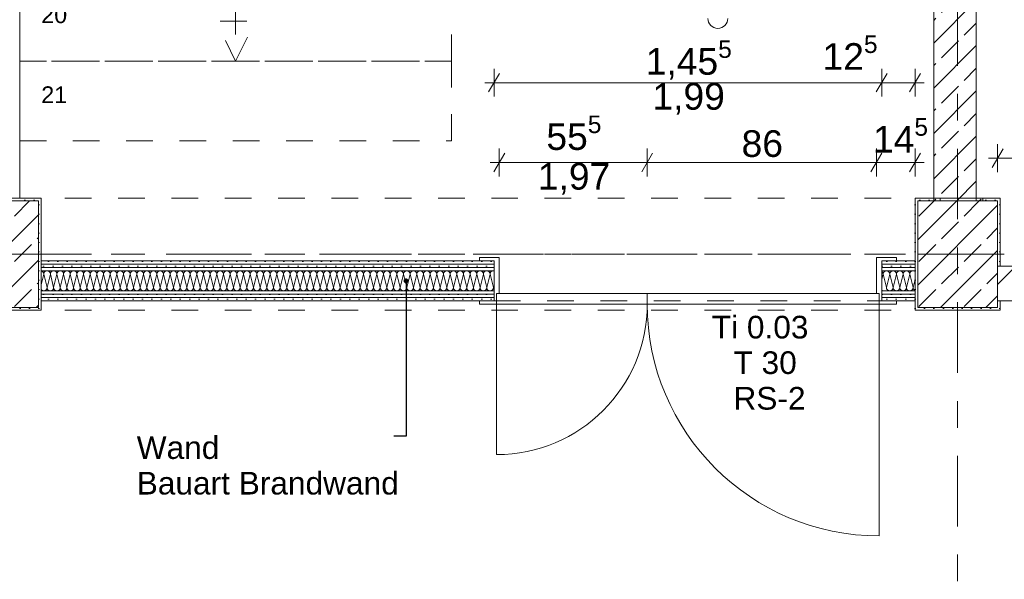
# Model space of a CAD drawing. Header units: metres. Extents: x -3.6 to 84.5, y -11 to 16.8.
# Tile 60 of 78: x 47.4 to 51.1, y 7.1 to 9.2. Entities that reach past the tile are written whole.
import ezdxf

# ---------------------------------------------------------------- set-up
doc = ezdxf.new("R2010")
doc.units = ezdxf.units.M
doc.header["$MEASUREMENT"] = 0
for name, pattern in [('Achse', [0.2, 0.1, -0.05, 0, -0.05]), ('Strichlinie doppelt', [0.546806, 0.264583, -0.105833, 0.070556, -0.105833]), ('Strichlinie eng', [0.115, 0.075, -0.04]), ('Untersicht', [0.1, 0.075, -0.025]), ('Wipeout_Contour', [1, 0, -1])]:
    doc.linetypes.add(name, pattern=pattern)
for name, color, linetype in [('152 - Bemaßung_ Beschriftung.Ausbau', 7, 'Continuous'), ('451 - Universal.Achsen Raster', 7, 'Continuous'), ('605 - Struktur.Wand Innen', 7, 'Continuous'), ('607 - Struktur.Stütze', 7, 'Continuous'), ('608 - Struktur.Träger', 7, 'Continuous'), ('610 - Struktur.Treppe_ Rampe', 7, 'Continuous'), ('650 - Abdeckung.Fußboden Aufbau', 7, 'Continuous')]:
    doc.layers.add(name, color=color, linetype=linetype)
doc.styles.add('ERSTELLTER_STIL_2', font='txt')
doc.dimstyles.new('ERSTELLTER_STIL__1', dxfattribs={"dimtxt": 0.1, "dimasz": 0.0532, "dimexe": 0.18, "dimexo": 0.0625, "dimgap": 0, "dimtad": 1, "dimtih": 1, "dimtoh": 1, "dimzin": 0, "dimdsep": 46, "dimtxsty": 'ERSTELLTER_STIL_2', "dimblk": 'ARROWHEAD_2', "dimblk1": 'ARROWHEAD_2', "dimblk2": 'ARROWHEAD_2', "dimcen": 0.09, "dimse1": 1, "dimse2": 1, "dimclrd": 7, "dimclre": 7, "dimclrt": 7, "dimazin": 0, "dimtfac": 1, "dimtdec": 4, "dimtmove": 0, "dimatfit": 3, "dimfxl": 1, "dimtolj": 1, "dimtzin": 0, "dimarcsym": 0})
doc.dimstyles.new('ERSTELLTER_STIL__2', dxfattribs={"dimtxt": 0.1, "dimasz": 0.0532, "dimexe": 0.18, "dimexo": 0.0625, "dimgap": 0, "dimtad": 1, "dimtih": 1, "dimtoh": 1, "dimzin": 0, "dimdsep": 46, "dimtxsty": 'ERSTELLTER_STIL_2', "dimblk": 'ARROWHEAD_2', "dimblk1": 'ARROWHEAD_2', "dimblk2": 'ARROWHEAD_2', "dimcen": 0.09, "dimse1": 1, "dimse2": 1, "dimclrd": 7, "dimclre": 7, "dimclrt": 7, "dimazin": 0, "dimtfac": 1, "dimtdec": 4, "dimtmove": 2, "dimatfit": 3, "dimfxl": 1, "dimtolj": 1, "dimtzin": 0, "dimarcsym": 0})
doc.dimstyles.new('ERSTELLTER_STIL__6', dxfattribs={"dimtxt": 0.18, "dimasz": 0.03648, "dimexe": 0.18, "dimexo": 0.0625, "dimgap": 0, "dimtad": 0, "dimtih": 1, "dimtoh": 1, "dimdec": 4, "dimzin": 0, "dimdsep": 46, "dimcen": 0.09, "dimadec": 0, "dimazin": 0, "dimtfac": 1, "dimtdec": 4, "dimtmove": 0, "dimatfit": 3, "dimldrblk": 'ARROWHEAD_11', "dimfxl": 1, "dimtolj": 1, "dimtzin": 0, "dimarcsym": 0})
pattern_1 = [(45, (0, 0), (-0.08485281, 0.08485281), []), (45, (-0.04243, 0.04243), (-0.08485281, 0.08485281), [0.09, -0.03])]
pattern_2 = [(45, (0, 0), (-0.01767767, 0.01767767), [0, -0.025])]

# ---------------------------------------------------------------- blocks, each defined once
blk = doc.blocks.new('*X1')
at = {"layer": '605 - Struktur.Wand Innen', "color": 7, "linetype": 'Continuous', "lineweight": 5}
for p, q in [((47.5, 8.2255), (47.49, 8.1855)), ((47.5, 8.2255), (47.5125, 8.1755)), ((47.525, 8.2255), (47.5125, 8.1755)), ((47.525, 8.2255), (47.5375, 8.1755)), ((47.55, 8.2255), (47.5375, 8.1755)), ((47.55, 8.2255), (47.5625, 8.1755)), ((47.575, 8.2255), (47.5625, 8.1755)), ((47.575, 8.2255), (47.5875, 8.1755)), ((47.6, 8.2255), (47.5875, 8.1755)), ((47.6, 8.2255), (47.6125, 8.1755)), ((47.625, 8.2255), (47.6125, 8.1755)), ((47.625, 8.2255), (47.6375, 8.1755)), ((47.65, 8.2255), (47.6375, 8.1755)), ((47.65, 8.2255), (47.6625, 8.1755)), ((47.675, 8.2255), (47.6625, 8.1755)), ((47.675, 8.2255), (47.6875, 8.1755)), ((47.7, 8.2255), (47.6875, 8.1755)), ((47.7, 8.2255), (47.7125, 8.1755)), ((47.725, 8.2255), (47.7125, 8.1755)), ((47.725, 8.2255), (47.7375, 8.1755)), ((47.75, 8.2255), (47.7375, 8.1755)), ((47.75, 8.2255), (47.7625, 8.1755)), ((47.775, 8.2255), (47.7625, 8.1755)), ((47.775, 8.2255), (47.7875, 8.1755)), ((47.8, 8.2255), (47.7875, 8.1755)), ((47.8, 8.2255), (47.8125, 8.1755)), ((47.825, 8.2255), (47.8125, 8.1755)), ((47.825, 8.2255), (47.8375, 8.1755)), ((47.85, 8.2255), (47.8375, 8.1755)), ((47.85, 8.2255), (47.8625, 8.1755)), ((47.875, 8.2255), (47.8625, 8.1755)), ((47.875, 8.2255), (47.8875, 8.1755)), ((47.9, 8.2255), (47.8875, 8.1755)), ((47.9, 8.2255), (47.9125, 8.1755)), ((47.925, 8.2255), (47.9125, 8.1755)), ((47.925, 8.2255), (47.9375, 8.1755)), ((47.95, 8.2255), (47.9375, 8.1755)), ((47.95, 8.2255), (47.9625, 8.1755)), ((47.975, 8.2255), (47.9625, 8.1755)), ((47.975, 8.2255), (47.9875, 8.1755)), ((48, 8.2255), (47.9875, 8.1755)), ((48, 8.2255), (48.0125, 8.1755)), ((48.025, 8.2255), (48.0125, 8.1755)), ((48.025, 8.2255), (48.0375, 8.1755)), ((48.05, 8.2255), (48.0375, 8.1755)), ((48.05, 8.2255), (48.0625, 8.1755)), ((48.075, 8.2255), (48.0625, 8.1755)), ((48.075, 8.2255), (48.0875, 8.1755)), ((48.1, 8.2255), (48.0875, 8.1755)), ((48.1, 8.2255), (48.1125, 8.1755)), ((48.125, 8.2255), (48.1125, 8.1755)), ((48.125, 8.2255), (48.1375, 8.1755)), ((48.15, 8.2255), (48.1375, 8.1755)), ((48.15, 8.2255), (48.1625, 8.1755)), ((48.175, 8.2255), (48.1625, 8.1755)), ((48.175, 8.2255), (48.1875, 8.1755)), ((48.2, 8.2255), (48.1875, 8.1755)), ((48.2, 8.2255), (48.2125, 8.1755)), ((48.225, 8.2255), (48.2125, 8.1755)), ((48.225, 8.2255), (48.2375, 8.1755)), ((48.25, 8.2255), (48.2375, 8.1755)), ((48.25, 8.2255), (48.2625, 8.1755)), ((48.275, 8.2255), (48.2625, 8.1755)), ((48.275, 8.2255), (48.2875, 8.1755)), ((48.3, 8.2255), (48.2875, 8.1755)), ((48.3, 8.2255), (48.3125, 8.1755)), ((48.325, 8.2255), (48.3125, 8.1755)), ((48.325, 8.2255), (48.3375, 8.1755)), ((48.35, 8.2255), (48.3375, 8.1755)), ((48.35, 8.2255), (48.3625, 8.1755)), ((48.375, 8.2255), (48.3625, 8.1755)), ((48.375, 8.2255), (48.3875, 8.1755)), ((48.4, 8.2255), (48.3875, 8.1755)), ((48.4, 8.2255), (48.4125, 8.1755)), ((48.425, 8.2255), (48.4125, 8.1755)), ((48.425, 8.2255), (48.4375, 8.1755)), ((48.45, 8.2255), (48.4375, 8.1755)), ((48.45, 8.2255), (48.4625, 8.1755)), ((48.475, 8.2255), (48.4625, 8.1755)), ((48.475, 8.2255), (48.4875, 8.1755)), ((48.5, 8.2255), (48.4875, 8.1755)), ((48.5, 8.2255), (48.5125, 8.1755)), ((48.525, 8.2255), (48.5125, 8.1755)), ((48.525, 8.2255), (48.5375, 8.1755)), ((48.55, 8.2255), (48.5375, 8.1755)), ((48.55, 8.2255), (48.5625, 8.1755)), ((48.575, 8.2255), (48.5625, 8.1755)), ((48.575, 8.2255), (48.5875, 8.1755)), ((48.6, 8.2255), (48.5875, 8.1755)), ((48.6, 8.2255), (48.6125, 8.1755)), ((48.625, 8.2255), (48.6125, 8.1755)), ((48.625, 8.2255), (48.6375, 8.1755)), ((48.65, 8.2255), (48.6375, 8.1755)), ((48.65, 8.2255), (48.6625, 8.1755)), ((48.675, 8.2255), (48.6625, 8.1755)), ((48.675, 8.2255), (48.6875, 8.1755)), ((48.7, 8.2255), (48.6875, 8.1755)), ((48.7, 8.2255), (48.7125, 8.1755)), ((48.725, 8.2255), (48.7125, 8.1755)), ((48.725, 8.2255), (48.7375, 8.1755)), ((48.75, 8.2255), (48.7375, 8.1755)), ((48.75, 8.2255), (48.7625, 8.1755)), ((48.775, 8.2255), (48.7625, 8.1755)), ((48.775, 8.2255), (48.7875, 8.1755)), ((48.8, 8.2255), (48.7875, 8.1755)), ((48.8, 8.2255), (48.8125, 8.1755)), ((48.825, 8.2255), (48.8125, 8.1755)), ((48.825, 8.2255), (48.8375, 8.1755)), ((48.85, 8.2255), (48.8375, 8.1755)), ((48.85, 8.2255), (48.8625, 8.1755)), ((48.875, 8.2255), (48.8625, 8.1755)), ((48.875, 8.2255), (48.8875, 8.1755)), ((48.9, 8.2255), (48.8875, 8.1755)), ((48.9, 8.2255), (48.9125, 8.1755)), ((48.925, 8.2255), (48.9125, 8.1755)), ((48.925, 8.2255), (48.9375, 8.1755)), ((48.95, 8.2255), (48.9375, 8.1755)), ((48.95, 8.2255), (48.9625, 8.1755)), ((48.975, 8.2255), (48.9625, 8.1755)), ((48.975, 8.2255), (48.9875, 8.1755)), ((49, 8.2255), (48.9875, 8.1755)), ((49, 8.2255), (49.0125, 8.1755)), ((49.025, 8.2255), (49.0125, 8.1755)), ((49.025, 8.2255), (49.0375, 8.1755)), ((49.05, 8.2255), (49.0375, 8.1755)), ((49.05, 8.2255), (49.0625, 8.1755)), ((49.075, 8.2255), (49.0625, 8.1755)), ((49.075, 8.2255), (49.0875, 8.1755)), ((49.1, 8.2255), (49.0875, 8.1755)), ((49.1, 8.2255), (49.1125, 8.1755)), ((49.125, 8.2255), (49.1125, 8.1755)), ((49.125, 8.2255), (49.1375, 8.1755)), ((49.15, 8.2255), (49.1375, 8.1755)), ((49.15, 8.2255), (49.1625, 8.1755)), ((49.175, 8.2255), (49.1625, 8.1755)), ((49.175, 8.2255), (49.1875, 8.1755)), ((49.19, 8.1855), (49.1875, 8.1755))]:
    blk.add_line(p, q, dxfattribs=at)
for centre, start, end in [((47.4875, 8.2255), 0, 78.5144), ((47.5125, 8.2255), 90, 180), ((47.5125, 8.2255), 0, 90), ((47.5375, 8.2255), 90, 180), ((47.5375, 8.2255), 0, 90), ((47.5625, 8.2255), 90, 180), ((47.5625, 8.2255), 0, 90), ((47.5875, 8.2255), 90, 180), ((47.5875, 8.2255), 0, 90), ((47.6125, 8.2255), 90, 180), ((47.6125, 8.2255), 0, 90), ((47.6375, 8.2255), 90, 180), ((47.6375, 8.2255), 0, 90), ((47.6625, 8.2255), 90, 180), ((47.6625, 8.2255), 0, 90), ((47.6875, 8.2255), 90, 180), ((47.6875, 8.2255), 0, 90), ((47.7125, 8.2255), 90, 180), ((47.7125, 8.2255), 0, 90), ((47.7375, 8.2255), 90, 180), ((47.7375, 8.2255), 0, 90), ((47.7625, 8.2255), 90, 180), ((47.7625, 8.2255), 0, 90), ((47.7875, 8.2255), 90, 180), ((47.7875, 8.2255), 0, 90), ((47.8125, 8.2255), 90, 180), ((47.8125, 8.2255), 0, 90), ((47.8375, 8.2255), 90, 180), ((47.8375, 8.2255), 0, 90), ((47.8625, 8.2255), 90, 180), ((47.8625, 8.2255), 0, 90), ((47.8875, 8.2255), 90, 180), ((47.8875, 8.2255), 0, 90), ((47.9125, 8.2255), 90, 180), ((47.9125, 8.2255), 0, 90), ((47.9375, 8.2255), 90, 180), ((47.9375, 8.2255), 0, 90), ((47.9625, 8.2255), 90, 180), ((47.9625, 8.2255), 0, 90), ((47.9875, 8.2255), 90, 180), ((47.9875, 8.2255), 0, 90), ((48.0125, 8.2255), 90, 180), ((48.0125, 8.2255), 0, 90), ((48.0375, 8.2255), 90, 180), ((48.0375, 8.2255), 0, 90), ((48.0625, 8.2255), 90, 180), ((48.0625, 8.2255), 0, 90), ((48.0875, 8.2255), 90, 180), ((48.0875, 8.2255), 0, 90), ((48.1125, 8.2255), 90, 180), ((48.1125, 8.2255), 0, 90), ((48.1375, 8.2255), 90, 180), ((48.1375, 8.2255), 0, 90), ((48.1625, 8.2255), 90, 180), ((48.1625, 8.2255), 0, 90), ((48.1875, 8.2255), 90, 180), ((48.1875, 8.2255), 0, 90), ((48.2125, 8.2255), 90, 180), ((48.2125, 8.2255), 0, 90), ((48.2375, 8.2255), 90, 180), ((48.2375, 8.2255), 0, 90), ((48.2625, 8.2255), 90, 180), ((48.2625, 8.2255), 0, 90), ((48.2875, 8.2255), 90, 180), ((48.2875, 8.2255), 0, 90), ((48.3125, 8.2255), 90, 180), ((48.3125, 8.2255), 0, 90), ((48.3375, 8.2255), 90, 180), ((48.3375, 8.2255), 0, 90), ((48.3625, 8.2255), 90, 180), ((48.3625, 8.2255), 0, 90), ((48.3875, 8.2255), 90, 180), ((48.3875, 8.2255), 0, 90), ((48.4125, 8.2255), 90, 180), ((48.4125, 8.2255), 0, 90), ((48.4375, 8.2255), 90, 180), ((48.4375, 8.2255), 0, 90), ((48.4625, 8.2255), 90, 180), ((48.4625, 8.2255), 0, 90), ((48.4875, 8.2255), 90, 180), ((48.4875, 8.2255), 0, 90), ((48.5125, 8.2255), 90, 180), ((48.5125, 8.2255), 0, 90), ((48.5375, 8.2255), 90, 180), ((48.5375, 8.2255), 0, 90), ((48.5625, 8.2255), 90, 180), ((48.5625, 8.2255), 0, 90), ((48.5875, 8.2255), 90, 180), ((48.5875, 8.2255), 0, 90), ((48.6125, 8.2255), 90, 180), ((48.6125, 8.2255), 0, 90), ((48.6375, 8.2255), 90, 180), ((48.6375, 8.2255), 0, 90), ((48.6625, 8.2255), 90, 180), ((48.6625, 8.2255), 0, 90), ((48.6875, 8.2255), 90, 180), ((48.6875, 8.2255), 0, 90), ((48.7125, 8.2255), 90, 180), ((48.7125, 8.2255), 0, 90), ((48.7375, 8.2255), 90, 180), ((48.7375, 8.2255), 0, 90), ((48.7625, 8.2255), 90, 180), ((48.7625, 8.2255), 0, 90), ((48.7875, 8.2255), 90, 180), ((48.7875, 8.2255), 0, 90), ((48.8125, 8.2255), 90, 180), ((48.8125, 8.2255), 0, 90), ((48.8375, 8.2255), 90, 180), ((48.8375, 8.2255), 0, 90), ((48.8625, 8.2255), 90, 180), ((48.8625, 8.2255), 0, 90), ((48.8875, 8.2255), 90, 180), ((48.8875, 8.2255), 0, 90), ((48.9125, 8.2255), 90, 180), ((48.9125, 8.2255), 0, 90), ((48.9375, 8.2255), 90, 180), ((48.9375, 8.2255), 0, 90), ((48.9625, 8.2255), 90, 180), ((48.9625, 8.2255), 0, 90), ((48.9875, 8.2255), 90, 180), ((48.9875, 8.2255), 0, 90), ((49.0125, 8.2255), 90, 180), ((49.0125, 8.2255), 0, 90), ((49.0375, 8.2255), 90, 180), ((49.0375, 8.2255), 0, 90), ((49.0625, 8.2255), 90, 180), ((49.0625, 8.2255), 0, 90), ((49.0875, 8.2255), 90, 180), ((49.0875, 8.2255), 0, 90), ((49.1125, 8.2255), 90, 180), ((49.1125, 8.2255), 0, 90), ((49.1375, 8.2255), 90, 180), ((49.1375, 8.2255), 0, 90), ((49.1625, 8.2255), 90, 180), ((49.1625, 8.2255), 0, 90), ((49.1875, 8.2255), 90, 180), ((49.1875, 8.2255), 78.5143, 90), ((47.5, 8.1755), 216.7859, 270), ((47.5, 8.1755), 270, 0), ((47.525, 8.1755), 180, 270), ((47.525, 8.1755), 270, 0), ((47.55, 8.1755), 180, 270), ((47.55, 8.1755), 270, 0), ((47.575, 8.1755), 180, 270), ((47.575, 8.1755), 270, 0), ((47.6, 8.1755), 180, 270), ((47.6, 8.1755), 270, 0), ((47.625, 8.1755), 180, 270), ((47.625, 8.1755), 270, 0), ((47.65, 8.1755), 180, 270), ((47.65, 8.1755), 270, 0), ((47.675, 8.1755), 180, 270), ((47.675, 8.1755), 270, 0), ((47.7, 8.1755), 180, 270), ((47.7, 8.1755), 270, 0), ((47.725, 8.1755), 180, 270), ((47.725, 8.1755), 270, 0), ((47.75, 8.1755), 180, 270), ((47.75, 8.1755), 270, 0), ((47.775, 8.1755), 180, 270), ((47.775, 8.1755), 270, 0), ((47.8, 8.1755), 180, 270), ((47.8, 8.1755), 270, 0), ((47.825, 8.1755), 180, 270), ((47.825, 8.1755), 270, 0), ((47.85, 8.1755), 180, 270), ((47.85, 8.1755), 270, 0), ((47.875, 8.1755), 180, 270), ((47.875, 8.1755), 270, 0), ((47.9, 8.1755), 180, 270), ((47.9, 8.1755), 270, 0), ((47.925, 8.1755), 180, 270), ((47.925, 8.1755), 270, 0), ((47.95, 8.1755), 180, 270), ((47.95, 8.1755), 270, 0), ((47.975, 8.1755), 180, 270), ((47.975, 8.1755), 270, 0), ((48, 8.1755), 180, 270), ((48, 8.1755), 270, 0), ((48.025, 8.1755), 180, 270), ((48.025, 8.1755), 270, 0), ((48.05, 8.1755), 180, 270), ((48.05, 8.1755), 270, 0), ((48.075, 8.1755), 180, 270), ((48.075, 8.1755), 270, 0), ((48.1, 8.1755), 180, 270), ((48.1, 8.1755), 270, 0), ((48.125, 8.1755), 180, 270), ((48.125, 8.1755), 270, 0), ((48.15, 8.1755), 180, 270), ((48.15, 8.1755), 270, 0), ((48.175, 8.1755), 180, 270), ((48.175, 8.1755), 270, 0), ((48.2, 8.1755), 180, 270), ((48.2, 8.1755), 270, 0), ((48.225, 8.1755), 180, 270), ((48.225, 8.1755), 270, 0), ((48.25, 8.1755), 180, 270), ((48.25, 8.1755), 270, 0), ((48.275, 8.1755), 180, 270), ((48.275, 8.1755), 270, 0), ((48.3, 8.1755), 180, 270), ((48.3, 8.1755), 270, 0), ((48.325, 8.1755), 180, 270), ((48.325, 8.1755), 270, 0), ((48.35, 8.1755), 180, 270), ((48.35, 8.1755), 270, 0), ((48.375, 8.1755), 180, 270), ((48.375, 8.1755), 270, 0), ((48.4, 8.1755), 180, 270), ((48.4, 8.1755), 270, 0), ((48.425, 8.1755), 180, 270), ((48.425, 8.1755), 270, 0), ((48.45, 8.1755), 180, 270), ((48.45, 8.1755), 270, 0), ((48.475, 8.1755), 180, 270), ((48.475, 8.1755), 270, 0), ((48.5, 8.1755), 180, 270), ((48.5, 8.1755), 270, 0), ((48.525, 8.1755), 180, 270), ((48.525, 8.1755), 270, 0), ((48.55, 8.1755), 180, 270), ((48.55, 8.1755), 270, 0), ((48.575, 8.1755), 180, 270), ((48.575, 8.1755), 270, 0), ((48.6, 8.1755), 180, 270), ((48.6, 8.1755), 270, 0), ((48.625, 8.1755), 180, 270), ((48.625, 8.1755), 270, 0), ((48.65, 8.1755), 180, 270), ((48.65, 8.1755), 270, 0), ((48.675, 8.1755), 180, 270), ((48.675, 8.1755), 270, 0), ((48.7, 8.1755), 180, 270), ((48.7, 8.1755), 270, 0), ((48.725, 8.1755), 180, 270), ((48.725, 8.1755), 270, 0), ((48.75, 8.1755), 180, 270), ((48.75, 8.1755), 270, 0), ((48.775, 8.1755), 180, 270), ((48.775, 8.1755), 270, 0), ((48.8, 8.1755), 180, 270), ((48.8, 8.1755), 270, 0), ((48.825, 8.1755), 180, 270), ((48.825, 8.1755), 270, 0), ((48.85, 8.1755), 180, 270), ((48.85, 8.1755), 270, 0), ((48.875, 8.1755), 180, 270), ((48.875, 8.1755), 270, 0), ((48.9, 8.1755), 180, 270), ((48.9, 8.1755), 270, 0), ((48.925, 8.1755), 180, 270), ((48.925, 8.1755), 270, 0), ((48.95, 8.1755), 180, 270), ((48.95, 8.1755), 270, 0), ((48.975, 8.1755), 180, 270), ((48.975, 8.1755), 270, 0), ((49, 8.1755), 180, 270), ((49, 8.1755), 270, 0), ((49.025, 8.1755), 180, 270), ((49.025, 8.1755), 270, 0), ((49.05, 8.1755), 180, 270), ((49.05, 8.1755), 270, 0), ((49.075, 8.1755), 180, 270), ((49.075, 8.1755), 270, 0), ((49.1, 8.1755), 180, 270), ((49.1, 8.1755), 270, 0), ((49.125, 8.1755), 180, 270), ((49.125, 8.1755), 270, 0), ((49.15, 8.1755), 180, 270), ((49.15, 8.1755), 270, 0), ((49.175, 8.1755), 180, 270), ((49.175, 8.1755), 270, 0), ((49.2, 8.1755), 180, 216.7861)]:
    blk.add_arc(centre, 0.0125, start, end, dxfattribs=at)
blk = doc.blocks.new('*X2')
at = {"layer": '605 - Struktur.Wand Innen', "color": 7, "linetype": 'Continuous', "lineweight": 5}
for p, q in [((50.65, 8.2255), (50.645, 8.2055)), ((50.65, 8.2255), (50.6625, 8.1755)), ((50.675, 8.2255), (50.6625, 8.1755)), ((50.675, 8.2255), (50.6875, 8.1755)), ((50.7, 8.2255), (50.6875, 8.1755)), ((50.7, 8.2255), (50.7125, 8.1755)), ((50.725, 8.2255), (50.7125, 8.1755)), ((50.725, 8.2255), (50.7375, 8.1755)), ((50.75, 8.2255), (50.7375, 8.1755)), ((50.75, 8.2255), (50.7625, 8.1755)), ((50.77, 8.2055), (50.7625, 8.1755))]:
    blk.add_line(p, q, dxfattribs=at)
for centre, start, end in [((50.6375, 8.2255), 0, 53.193), ((50.6625, 8.2255), 90, 180), ((50.6625, 8.2255), 0, 90), ((50.6875, 8.2255), 90, 180), ((50.6875, 8.2255), 0, 90), ((50.7125, 8.2255), 90, 180), ((50.7125, 8.2255), 0, 90), ((50.7375, 8.2255), 90, 180), ((50.7375, 8.2255), 0, 90), ((50.7625, 8.2255), 90, 180), ((50.7625, 8.2255), 53.1933, 90), ((50.675, 8.1755), 180, 270), ((50.675, 8.1755), 270, 0), ((50.7, 8.1755), 180, 270), ((50.7, 8.1755), 270, 0), ((50.725, 8.1755), 180, 270), ((50.725, 8.1755), 270, 0), ((50.75, 8.1755), 180, 270), ((50.75, 8.1755), 270, 0), ((50.775, 8.1755), 180, 246.3666), ((50.65, 8.1755), 246.3669, 270)]:
    blk.add_arc(centre, 0.0125, start, end, dxfattribs=at)
blk = doc.blocks.new('*D10')
at = {"layer": '152 - Bemaßung_ Beschriftung.Ausbau', "color": 7, "linetype": 'Continuous', "lineweight": 5}
for p, q in [((49.19, 8.8912), (49.19, 8.9962)), ((50.645, 8.8912), (50.645, 8.9962)), ((49.1558, 8.9437), (49.19, 8.9437)), ((49.2102, 8.9787), (49.1698, 8.9087)), ((49.19, 8.9437), (50.645, 8.9437)), ((50.6652, 8.9787), (50.6248, 8.9087))]:
    blk.add_line(p, q, dxfattribs=at)
at = {"layer": '152 - Bemaßung_ Beschriftung.Ausbau', "color": 7, "lineweight": 5, "char_height": 0.1, "attachment_point": 7, "style": 'ERSTELLTER_STIL_2'}
for s, insert in [('\\A1;{\\pql;\\fArial|b0|i0|c0|p38;1,45\\fArial|b0|i0|c0|p38;\\A1{\\H.66x;\\S5^  ;}}', (49.7594, 8.9443)), ('\\A1;{\\pql;\\fArial|b0|i0|c0|p38;12\\fArial|b0|i0|c0|p38;\\A1{\\H.66x;\\S5^  ;}}', (50.4229, 8.9627)), ('\\A1;{\\pql;\\fArial|b0|i0|c0|p38;1,99}', (49.7845, 8.8237))]:
    blk.add_mtext(s, dxfattribs=dict(at, insert=insert))
blk = doc.blocks.new('ARROWHEAD_2')
at = {"color": 0, "linetype": 'Continuous', "lineweight": 0}
for p, q in [((0, 0), (-1, 0)), ((-0.378, -0.655), (0.378, 0.655))]:
    blk.add_line(p, q, dxfattribs=at)
blk = doc.blocks.new('*D11')
at = {"layer": '152 - Bemaßung_ Beschriftung.Ausbau', "color": 7, "linetype": 'Continuous', "lineweight": 5}
for p, q in [((50.645, 8.8912), (50.645, 8.9962)), ((50.77, 8.8912), (50.77, 8.9962)), ((50.6652, 8.9787), (50.6248, 8.9087)), ((50.645, 8.9437), (50.77, 8.9437)), ((50.7498, 8.9087), (50.7902, 8.9787)), ((50.77, 8.9437), (50.8042, 8.9437))]:
    blk.add_line(p, q, dxfattribs=at)
blk = doc.blocks.new('*D12')
at = {"layer": '152 - Bemaßung_ Beschriftung.Ausbau', "color": 7, "linetype": 'Continuous', "lineweight": 5}
for p, q in [((49.21, 8.5912), (49.21, 8.6962)), ((49.765, 8.5912), (49.765, 8.6962)), ((49.2302, 8.6787), (49.1898, 8.6087)), ((49.7852, 8.6787), (49.7448, 8.6087)), ((49.1758, 8.6437), (49.21, 8.6437)), ((49.21, 8.6437), (49.765, 8.6437))]:
    blk.add_line(p, q, dxfattribs=at)
at = {"layer": '152 - Bemaßung_ Beschriftung.Ausbau', "color": 7, "lineweight": 5, "char_height": 0.1, "attachment_point": 7, "style": 'ERSTELLTER_STIL_2'}
for s, insert in [('\\A1;{\\pql;\\fArial|b0|i0|c0|p38;55\\fArial|b0|i0|c0|p38;\\A1{\\H.66x;\\S5^  ;}}', (49.3866, 8.6621)), ('\\A1;{\\pql;\\fArial|b0|i0|c0|p38;1,97}', (49.3545, 8.5237))]:
    blk.add_mtext(s, dxfattribs=dict(at, insert=insert))
blk = doc.blocks.new('*D13')
at = {"layer": '152 - Bemaßung_ Beschriftung.Ausbau', "color": 7, "linetype": 'Continuous', "lineweight": 5}
for p, q in [((49.765, 8.5912), (49.765, 8.6962)), ((50.625, 8.5912), (50.625, 8.6962)), ((49.7852, 8.6787), (49.7448, 8.6087)), ((50.6452, 8.6787), (50.6048, 8.6087)), ((49.765, 8.6437), (50.625, 8.6437))]:
    blk.add_line(p, q, dxfattribs=at)
at = {"layer": '152 - Bemaßung_ Beschriftung.Ausbau', "color": 7, "lineweight": 5, "char_height": 0.1, "attachment_point": 7, "style": 'ERSTELLTER_STIL_2'}
for s, insert in [('\\A1;{\\pql;\\fArial|b0|i0|c0|p38;14\\fArial|b0|i0|c0|p38;\\A1{\\H.66x;\\S5^  ;}}', (50.6122, 8.6522)), ('\\A1;{\\pql;\\fArial|b0|i0|c0|p38;86}', (50.1191, 8.6637))]:
    blk.add_mtext(s, dxfattribs=dict(at, insert=insert))
blk = doc.blocks.new('*D14')
at = {"layer": '152 - Bemaßung_ Beschriftung.Ausbau', "color": 7, "linetype": 'Continuous', "lineweight": 5}
for p, q in [((50.625, 8.5912), (50.625, 8.6962)), ((50.77, 8.5912), (50.77, 8.6962)), ((50.6452, 8.6787), (50.6048, 8.6087)), ((50.7498, 8.6087), (50.7902, 8.6787)), ((50.625, 8.6437), (50.77, 8.6437)), ((50.77, 8.6437), (50.8042, 8.6437))]:
    blk.add_line(p, q, dxfattribs=at)
blk = doc.blocks.new('ARROWHEAD_11')
at = {"color": 0, "linetype": 'Continuous', "lineweight": 0}
blk.add_line((0, 0), (-1, 0), dxfattribs=at)
at = {"color": 0, "linetype": 'Continuous', "lineweight": 0, "const_width": 0.25, "flags": 128}
blk.add_lwpolyline([(-0.125, 0, 1), (0.125, 0, 1)], format="xyb", close=True, dxfattribs=at)
blk = doc.blocks.new('*D207')
at = {"layer": '152 - Bemaßung_ Beschriftung.Ausbau', "color": 7, "linetype": 'Continuous', "lineweight": 5}
for p, q in [((51.1002, 8.695), (51.0598, 8.625)), ((51.08, 8.6075), (51.08, 8.7125)), ((52.2802, 8.695), (52.2398, 8.625)), ((52.26, 8.6075), (52.26, 8.7125)), ((51.0458, 8.66), (51.08, 8.66)), ((51.08, 8.66), (52.26, 8.66))]:
    blk.add_line(p, q, dxfattribs=at)
at = {"layer": '152 - Bemaßung_ Beschriftung.Ausbau', "color": 7, "lineweight": 5, "insert": (51.537, 8.68), "char_height": 0.1, "attachment_point": 7, "style": 'ERSTELLTER_STIL_2'}
blk.add_mtext('\\A1;{\\pql;\\fArial|b0|i0|c0|p38;1,18}', dxfattribs=at)

msp = doc.modelspace()

# ---------------------------------------------------------------- hatches: boundary and pattern name
at = {"layer": '605 - Struktur.Wand Innen', "linetype": 'Continuous', "lineweight": 0, "true_color": 0x000000}
h = msp.add_hatch(dxfattribs=at)
h.set_pattern_fill('Beton__Stahlbeton_0001', color=18, style=0, pattern_type=2)
h.set_pattern_definition(pattern_1)
h.paths.add_polyline_path([(50.84, 13), (50.84, 8.5), (51, 8.5), (51, 13)])
h = msp.add_hatch(dxfattribs=at)
h.set_pattern_fill('Beton__Stahlbeton_0001', color=18, style=0, pattern_type=2)
h.set_pattern_definition(pattern_1)
h.paths.add_polyline_path([(51.025, 8.5), (51.025, 8.51), (50.865, 8.51), (50.865, 8.5)])
h = msp.add_hatch(dxfattribs=at)
h.set_pattern_fill('Gips_0001', color=18, style=0, pattern_type=2)
h.set_pattern_definition(pattern_2)
h.paths.add_polyline_path([(47.49, 8.2755), (47.49, 8.263), (49.19, 8.263), (49.19, 8.2755)])
h = msp.add_hatch(dxfattribs=at)
h.set_pattern_fill('Gips_0001', color=18, style=0, pattern_type=2)
h.set_pattern_definition(pattern_2)
h.paths.add_polyline_path([(47.49, 8.2505), (49.19, 8.2505), (49.19, 8.263), (47.49, 8.263)])
h = msp.add_hatch(dxfattribs=at)
h.set_pattern_fill('Gips_0001', color=18, style=0, pattern_type=2)
h.set_pattern_definition(pattern_2)
h.paths.add_polyline_path([(47.49, 8.238), (49.19, 8.238), (49.19, 8.2505), (47.49, 8.2505)])
h = msp.add_hatch(dxfattribs=at)
h.set_pattern_fill('Gips_0001', color=18, style=0, pattern_type=2)
h.set_pattern_definition(pattern_2)
h.paths.add_polyline_path([(50.645, 8.2755), (50.645, 8.263), (50.77, 8.263), (50.77, 8.2755)])
h = msp.add_hatch(dxfattribs=at)
h.set_pattern_fill('Gips_0001', color=18, style=0, pattern_type=2)
h.set_pattern_definition(pattern_2)
h.paths.add_polyline_path([(50.645, 8.2505), (50.77, 8.2505), (50.77, 8.263), (50.645, 8.263)])
h = msp.add_hatch(dxfattribs=at)
h.set_pattern_fill('Gips_0001', color=18, style=0, pattern_type=2)
h.set_pattern_definition(pattern_2)
h.paths.add_polyline_path([(50.645, 8.238), (50.77, 8.238), (50.77, 8.2505), (50.645, 8.2505)])
h = msp.add_hatch(dxfattribs=at)
h.set_pattern_fill('Gips_0001', color=18, style=0, pattern_type=2)
h.set_pattern_definition(pattern_2)
h.paths.add_polyline_path([(47.49, 8.1505), (49.19, 8.1505), (49.19, 8.163), (47.49, 8.163)])
h = msp.add_hatch(dxfattribs=at)
h.set_pattern_fill('Gips_0001', color=18, style=0, pattern_type=2)
h.set_pattern_definition(pattern_2)
h.paths.add_polyline_path([(47.49, 8.138), (49.19, 8.138), (49.19, 8.1505), (47.49, 8.1505)])
h = msp.add_hatch(dxfattribs=at)
h.set_pattern_fill('Gips_0001', color=18, style=0, pattern_type=2)
h.set_pattern_definition(pattern_2)
h.paths.add_polyline_path([(49.19, 8.138), (47.49, 8.138), (47.49, 8.1255), (49.19, 8.1255)])
h = msp.add_hatch(dxfattribs=at)
h.set_pattern_fill('Gips_0001', color=18, style=0, pattern_type=2)
h.set_pattern_definition(pattern_2)
h.paths.add_polyline_path([(50.645, 8.1505), (50.77, 8.1505), (50.77, 8.163), (50.645, 8.163)])
h = msp.add_hatch(dxfattribs=at)
h.set_pattern_fill('Gips_0001', color=18, style=0, pattern_type=2)
h.set_pattern_definition(pattern_2)
h.paths.add_polyline_path([(50.645, 8.138), (50.77, 8.138), (50.77, 8.1505), (50.645, 8.1505)])
h = msp.add_hatch(dxfattribs=at)
h.set_pattern_fill('Gips_0001', color=18, style=0, pattern_type=2)
h.set_pattern_definition(pattern_2)
h.paths.add_polyline_path([(50.77, 8.138), (50.645, 8.138), (50.645, 8.1255), (50.77, 8.1255)])
at = {"layer": '607 - Struktur.Stütze', "linetype": 'Continuous', "lineweight": 0, "true_color": 0x000000}
h = msp.add_hatch(dxfattribs=at)
h.set_pattern_fill('Gips_0001', color=18, style=0, pattern_type=2)
h.set_pattern_definition(pattern_2)
h.paths.add_polyline_path([(47.17, 8.09), (47.49, 8.09), (47.49, 8.51), (47.41, 8.51), (47.41, 8.5), (47.48, 8.5), (47.48, 8.1), (47.18, 8.1), (47.18, 8.1255), (47.17, 8.1255)])
h = msp.add_hatch(dxfattribs=at)
h.set_pattern_fill('Beton__Stahlbeton_0001', color=18, style=0, pattern_type=2)
h.set_pattern_definition(pattern_1)
h.paths.add_polyline_path([(47.18, 8.1), (47.48, 8.1), (47.48, 8.5), (47.18, 8.5)])

# ---------------------------------------------------------------- linework, layer by layer
at = {"layer": '451 - Universal.Achsen Raster', "color": 160, "linetype": 'Strichlinie doppelt', "lineweight": 9, "true_color": 0x3232ff}
for p, q in [((50.93, -10.585), (50.93, 16.355)), ((64.935, 8.3), (-3.175, 8.3))]:
    msp.add_line(p, q, dxfattribs=at)
at = {"layer": '605 - Struktur.Wand Innen', "color": 7, "linetype": 'Continuous', "lineweight": 13}
for p, q in [((49.135, 8.2755), (49.135, 8.288)), ((49.135, 8.288), (49.21, 8.288)), ((49.21, 8.288), (49.21, 8.153)), ((50.625, 8.288), (50.625, 8.153)), ((50.7, 8.288), (50.625, 8.288)), ((50.7, 8.2755), (50.7, 8.288)), ((49.19, 8.2755), (49.135, 8.2755)), ((49.19, 8.1255), (49.19, 8.2755)), ((50.645, 8.1255), (50.645, 8.2755)), ((50.645, 8.2755), (50.7, 8.2755)), ((49.21, 8.153), (49.2, 8.153)), ((49.2, 8.153), (49.2, 8.113)), ((49.2, 8.113), (49.2, 8.153)), ((49.2, 8.153), (49.765, 8.153)), ((49.765, 8.153), (49.765, 8.113)), ((49.765, 8.113), (49.765, 8.153)), ((49.765, 8.153), (50.635, 8.153)), ((50.625, 8.153), (50.635, 8.153)), ((50.635, 8.153), (50.635, 8.113)), ((50.635, 8.153), (50.635, 8.113)), ((49.135, 8.113), (49.135, 8.1255)), ((49.135, 8.1255), (49.19, 8.1255)), ((49.2, 8.113), (49.135, 8.113)), ((49.2, 8.113), (49.2, 7.548)), ((49.765, 8.113), (49.2, 8.113)), ((50.635, 8.113), (49.765, 8.113)), ((50.635, 8.113), (50.635, 7.243)), ((50.635, 8.113), (50.7, 8.113)), ((50.7, 8.1255), (50.645, 8.1255)), ((50.7, 8.113), (50.7, 8.1255))]:
    msp.add_line(p, q, dxfattribs=at)
at = {"layer": '605 - Struktur.Wand Innen', "color": 7, "linetype": 'Continuous', "lineweight": 5}
for p, q in [((49.19, 8.263), (47.49, 8.263)), ((49.19, 8.2505), (47.49, 8.2505)), ((49.19, 8.263), (49.19, 8.2755)), ((49.19, 8.263), (49.19, 8.2755)), ((49.19, 8.263), (49.19, 8.2755)), ((49.19, 8.2505), (49.19, 8.263)), ((49.19, 8.2505), (49.19, 8.263)), ((49.19, 8.2505), (49.19, 8.263)), ((49.19, 8.238), (49.19, 8.2505)), ((49.19, 8.238), (49.19, 8.2505)), ((49.19, 8.238), (49.19, 8.2505)), ((50.645, 8.263), (50.645, 8.2755)), ((50.645, 8.263), (50.645, 8.2755)), ((50.645, 8.263), (50.645, 8.2755)), ((50.77, 8.263), (50.645, 8.263)), ((50.645, 8.2505), (50.645, 8.263)), ((50.645, 8.2505), (50.645, 8.263)), ((50.645, 8.2505), (50.645, 8.263)), ((50.77, 8.2505), (50.645, 8.2505)), ((50.645, 8.238), (50.645, 8.2505)), ((50.645, 8.238), (50.645, 8.2505)), ((50.645, 8.238), (50.645, 8.2505)), ((49.19, 8.238), (47.49, 8.238)), ((49.19, 8.163), (49.19, 8.238)), ((49.19, 8.163), (49.19, 8.238)), ((49.19, 8.163), (49.19, 8.238)), ((50.77, 8.238), (50.645, 8.238)), ((50.645, 8.163), (50.645, 8.238)), ((50.645, 8.163), (50.645, 8.238)), ((50.645, 8.163), (50.645, 8.238)), ((47.49, 8.163), (49.19, 8.163)), ((47.49, 8.1505), (49.19, 8.1505)), ((47.49, 8.138), (49.19, 8.138)), ((49.19, 8.1505), (49.19, 8.163)), ((49.19, 8.1505), (49.19, 8.163)), ((49.19, 8.1505), (49.19, 8.163)), ((49.19, 8.138), (49.19, 8.1505)), ((49.19, 8.138), (49.19, 8.1505)), ((49.19, 8.138), (49.19, 8.1505)), ((49.19, 8.1255), (49.19, 8.138)), ((49.19, 8.1255), (49.19, 8.138)), ((49.19, 8.1255), (49.19, 8.138)), ((50.645, 8.163), (50.77, 8.163)), ((50.645, 8.1505), (50.645, 8.163)), ((50.645, 8.1505), (50.645, 8.163)), ((50.645, 8.1505), (50.645, 8.163)), ((50.645, 8.1505), (50.77, 8.1505)), ((50.645, 8.138), (50.645, 8.1505)), ((50.645, 8.138), (50.645, 8.1505)), ((50.645, 8.138), (50.645, 8.1505)), ((50.645, 8.138), (50.77, 8.138)), ((50.645, 8.1255), (50.645, 8.138)), ((50.645, 8.1255), (50.645, 8.138)), ((50.645, 8.1255), (50.645, 8.138))]:
    msp.add_line(p, q, dxfattribs=at)
at = {"layer": '605 - Struktur.Wand Innen', "color": 7, "linetype": 'Continuous', "lineweight": 18, "flags": 128}
for points in [[(50.84, 13), (50.84, 8.5)], [(51, 8.5), (51, 13)], [(51.025, 8.51), (50.865, 8.51)], [(50.865, 8.51), (50.865, 8.5)], [(51.025, 8.5), (51.025, 8.51)]]:
    msp.add_lwpolyline(points, dxfattribs=at)
at = {"layer": '605 - Struktur.Wand Innen', "color": 7, "linetype": 'Continuous', "lineweight": 5, "flags": 128}
for points in [[(49.19, 8.2755), (47.49, 8.2755)], [(50.77, 8.2755), (50.645, 8.2755)], [(47.49, 8.1255), (49.19, 8.1255)], [(50.645, 8.1255), (50.77, 8.1255)]]:
    msp.add_lwpolyline(points, dxfattribs=at)
at = {"layer": '605 - Struktur.Wand Innen', "color": 7, "linetype": 'Continuous', "lineweight": 9}
for centre, radius, start, end in [((49.2, 8.113), 0.565, 270, 0), ((50.635, 8.113), 0.87, 180, 270)]:
    msp.add_arc(centre, radius, start, end, dxfattribs=at)
at = {"layer": '607 - Struktur.Stütze', "color": 7, "linetype": 'Continuous', "lineweight": 5, "flags": 128}
msp.add_lwpolyline([(47.17, 8.1255), (47.17, 8.09), (47.49, 8.09), (47.49, 8.51), (47.41, 8.51)], dxfattribs=at)
at = {"layer": '607 - Struktur.Stütze', "color": 7, "linetype": 'Continuous', "lineweight": 13, "flags": 128}
msp.add_lwpolyline([(47.18, 8.1), (47.48, 8.1), (47.48, 8.5), (47.18, 8.5)], close=True, dxfattribs=at)
at = {"layer": '608 - Struktur.Träger', "color": 7, "linetype": 'Untersicht', "lineweight": 13}
for p, q in [((0.38, 8.51), (61.88, 8.51)), ((0.38, 8.09), (61.88, 8.09))]:
    msp.add_line(p, q, dxfattribs=at)
at = {"layer": '608 - Struktur.Träger', "color": 7, "linetype": 'Achse', "lineweight": 9}
msp.add_line((0.38, 8.3), (61.88, 8.3), dxfattribs=at)
at = {"layer": '610 - Struktur.Treppe_ Rampe', "color": 7, "linetype": 'Strichlinie eng', "lineweight": 18}
msp.add_line((48.22, 12.025), (48.22, 9.025), dxfattribs=at)
at = {"layer": '610 - Struktur.Treppe_ Rampe', "color": 7, "linetype": 'Strichlinie eng', "lineweight": 9}
for p, q in [((47.41, 9.325), (47.41, 9.025)), ((49.03, 9.025), (49.03, 9.325)), ((47.41, 9.025), (49.03, 9.025)), ((49.03, 9.025), (47.41, 9.025)), ((47.41, 9.025), (47.41, 8.725)), ((49.03, 8.725), (49.03, 9.025)), ((47.41, 8.725), (49.03, 8.725))]:
    msp.add_line(p, q, dxfattribs=at)
at = {"layer": '610 - Struktur.Treppe_ Rampe', "color": 7, "linetype": 'Strichlinie eng', "lineweight": 18, "flags": 128}
msp.add_lwpolyline([(48.22, 9.025), (48.295, 9.175), (48.145, 9.175)], close=True, dxfattribs=at)
at = {"layer": '610 - Struktur.Treppe_ Rampe', "color": 7, "linetype": 'Continuous', "lineweight": 18}
msp.add_arc((50.03, 9.185), 0.0375, 180, 0, dxfattribs=at)
at = {"layer": '650 - Abdeckung.Fußboden Aufbau', "color": 7, "linetype": 'Continuous', "lineweight": 13, "flags": 128}
for points in [[(50.645, 8.1255), (50.645, 8.2755), (50.77, 8.2755), (50.77, 8.51), (50.84, 8.51), (50.84, 12.99), (50.77, 12.99), (50.77, 13.31), (47.49, 13.31), (47.49, 12.99)], [(54.37, 8.255), (54.37, 8.51), (54.46, 8.51), (54.46, 12.99), (54.37, 12.99), (54.37, 13.3), (51.09, 13.3), (51.09, 12.99), (51, 12.99), (51, 8.51)], [(47.49, 12.99), (47.41, 12.99), (47.41, 8.51), (47.49, 8.51), (47.49, 8.2755), (49.19, 8.2755), (49.19, 8.1255)], [(51, 8.51), (51.09, 8.51), (51.09, 8.255), (52.26, 8.255)], [(47.49, 8.1255), (47.49, 8.09), (47.17, 8.09), (47.17, 8.1255), (45.98, 8.1255), (45.98, 8.3055)], [(52.26, 8.255), (52.26, 8.125), (51.09, 8.125), (51.09, 8.09), (50.77, 8.09), (50.77, 8.1255), (50.645, 8.1255)], [(49.19, 8.1255), (47.49, 8.1255)]]:
    msp.add_lwpolyline(points, dxfattribs=at)
at = {"layer": '650 - Abdeckung.Fußboden Aufbau', "color": 7, "linetype": 'Strichlinie eng', "lineweight": 13, "flags": 128}
msp.add_lwpolyline([(49.19, 8.1255), (50.645, 8.1255)], dxfattribs=at)

# ---------------------------------------------------------------- block references
at = {"layer": '605 - Struktur.Wand Innen', "color": 7, "lineweight": 18}
for name in ['*X1', '*X2']:
    msp.add_blockref(name, (0, 0), dxfattribs=at)

# ---------------------------------------------------------------- texts
at = {"layer": '152 - Bemaßung_ Beschriftung.Ausbau', "color": 7, "linetype": 'Continuous', "lineweight": 9, "insert": (47.8492, 7.617), "char_height": 0.085, "attachment_point": 1, "line_spacing_factor": 0.942728, "style": 'ERSTELLTER_STIL_2'}
msp.add_mtext('\\A1;{\\pql;\\fArial|b0|i0|c0|p38;Wand\\P\\pql;\\fArial|b0|i0|c0|p38;Bauart Brandwand}', dxfattribs=at)
at = {"layer": '605 - Struktur.Wand Innen', "color": 7, "lineweight": 9, "char_height": 0.085, "style": 'ERSTELLTER_STIL_2'}
for s, insert, attachment_point in [('\\A1;{\\pqc;\\pt0;\\fArial|b0|i0|c0|p38;Ti 0.03}', (50.1886, 7.9827), 8), ('\\A1;{\\pqr;\\pt0;\\fArial|b0|i0|c0|p38;}', (50.0235, 7.955), 3), ('\\A1;{\\pql;\\pt0;\\fArial|b0|i0|c0|p38;T 30}', (50.0887, 7.9356), 1), ('\\A1;{\\pqr;\\pt0;\\fArial|b0|i0|c0|p38;}', (50.0235, 7.8214), 3), ('\\A1;{\\pql;\\pt0;\\fArial|b0|i0|c0|p38;RS-2}', (50.0887, 7.802), 1)]:
    msp.add_mtext(s, dxfattribs=dict(at, insert=insert, attachment_point=attachment_point))
at = {"layer": '610 - Struktur.Treppe_ Rampe', "color": 7, "lineweight": 9, "char_height": 0.0625, "attachment_point": 4, "style": 'ERSTELLTER_STIL_2'}
for s, insert in [('\\A1;{\\pql;\\fArial|b0|i0|c0|p38;20}', (47.491, 9.198)), ('\\A1;{\\pql;\\fArial|b0|i0|c0|p38;21}', (47.491, 8.8986))]:
    msp.add_mtext(s, dxfattribs=dict(at, insert=insert))

# ---------------------------------------------------------------- dimensions: what is measured, and where the dimension line sits
at = {"layer": '152 - Bemaßung_ Beschriftung.Ausbau', "color": 7, "linetype": 'Continuous', "lineweight": 5}
for base, p1, p2, dimstyle, picture, middle in [((50.6449890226, 8.9437491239), (49.1899890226, 8.2755000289), (50.6449890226, 8.2755000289), 'ERSTELLTER_STIL__1', '*D10', (50.0243595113, 9.0137491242)), ((50.625, 8.6437), (49.765, 8.113), (50.625, 8.288), 'ERSTELLTER_STIL__1', '*D13', (50.1953, 8.7137)), ((50.769989, 8.94374912), (50.64498902, 8.27550003), (50.769989, 8.50998226), 'ERSTELLTER_STIL__1', '*D11', (50.63419704, 9.01374912)), ((50.769989, 8.64374912), (50.62498902, 8.28800003), (50.769989, 8.50998226), 'ERSTELLTER_STIL__2', '*D14', (50.82351122, 8.70324913))]:
    dim = msp.add_linear_dim(base=base, p1=p1, p2=p2, dimstyle=dimstyle, dxfattribs=at)
    dim.commit()
    dim.dimension.update_dxf_attribs({"geometry": picture, "text_midpoint": middle, "dimtype": 160})
dim = msp.add_linear_dim(base=(49.765, 8.6437), p1=(49.21, 8.288), p2=(49.765, 8.113), text='<MeasuredValue>^M1,97', dimstyle='ERSTELLTER_STIL__1', dxfattribs=at)
dim.commit()
dim.dimension.update_dxf_attribs({"geometry": '*D12', "text_midpoint": (49.9281, 8.5737), "dimtype": 160})

# ---------------------------------------------------------------- leaders
at = {"layer": '152 - Bemaßung_ Beschriftung.Ausbau', "color": 7, "linetype": 'Continuous', "lineweight": 9, "annotation_type": 0, "has_hookline": 1, "hookline_direction": 1, "text_width": 0.9653}
msp.add_leader([(48.8598, 8.2001), (48.8598, 7.617), (48.8146, 7.617)], dimstyle='ERSTELLTER_STIL__6', dxfattribs=at)

# ---------------------------------------------------------------- next in the draw order: wipeouts: each hides what was drawn before it
at = {"color": 254, "linetype": 'Wipeout_Contour', "lineweight": 0, "ltscale": 209.266348}
msp.add_wipeout([(51.08, 8.255), (51.08, 8.125), (52.26, 8.125), (52.26, 8.255)], dxfattribs=at).dxf.layer = '605 - Struktur.Wand Innen'

# ---------------------------------------------------------------- next in the draw order: hatches: boundary and pattern name
at = {"layer": '605 - Struktur.Wand Innen', "linetype": 'Continuous', "lineweight": 0, "true_color": 0x000000}
h = msp.add_hatch(dxfattribs=at)
h.set_pattern_fill('MW_Ziegel_0001', color=18, style=0, pattern_type=2)
h.set_pattern_definition([(45, (0, 0), (-0.06363961, 0.06363961), [])])
h.paths.add_polyline_path([(51.08, 8.255), (51.08, 8.125), (52.26, 8.125), (52.26, 8.255)])
at = {"layer": '607 - Struktur.Stütze', "linetype": 'Continuous', "lineweight": 0, "true_color": 0x000000}
h = msp.add_hatch(dxfattribs=at)
h.set_pattern_fill('Gips_0001', color=18, style=0, pattern_type=2)
h.set_pattern_definition(pattern_2)
h.paths.add_polyline_path([(50.77, 8.51), (50.77, 8.09), (51.09, 8.09), (51.09, 8.125), (51.08, 8.125), (51.08, 8.1), (50.78, 8.1), (50.78, 8.5), (50.84, 8.5), (50.84, 8.51)])
h = msp.add_hatch(dxfattribs=at)
h.set_pattern_fill('Beton__Stahlbeton_0001', color=18, style=0, pattern_type=2)
h.set_pattern_definition(pattern_1)
h.paths.add_polyline_path([(50.78, 8.1), (51.08, 8.1), (51.08, 8.5), (50.78, 8.5)])
h = msp.add_hatch(dxfattribs=at)
h.set_pattern_fill('Gips_0001', color=18, style=0, pattern_type=2)
h.set_pattern_definition(pattern_2)
h.paths.add_polyline_path([(51.025, 8.51), (51.025, 8.5), (51.08, 8.5), (51.08, 8.255), (51.09, 8.255), (51.09, 8.51)])

# ---------------------------------------------------------------- next in the draw order: linework, layer by layer
at = {"layer": '605 - Struktur.Wand Innen', "color": 7, "linetype": 'Continuous', "lineweight": 18, "flags": 128}
for points in [[(52.26, 8.255), (51.08, 8.255)], [(51.08, 8.125), (52.26, 8.125)]]:
    msp.add_lwpolyline(points, dxfattribs=at)
at = {"layer": '607 - Struktur.Stütze', "color": 7, "linetype": 'Continuous', "lineweight": 5, "flags": 128}
for points in [[(50.84, 8.51), (50.77, 8.51), (50.77, 8.09), (51.09, 8.09), (51.09, 8.125)], [(51.09, 8.255), (51.09, 8.51), (51.025, 8.51)]]:
    msp.add_lwpolyline(points, dxfattribs=at)
at = {"layer": '607 - Struktur.Stütze', "color": 7, "linetype": 'Continuous', "lineweight": 13, "flags": 128}
msp.add_lwpolyline([(50.78, 8.1), (51.08, 8.1), (51.08, 8.5), (50.78, 8.5)], close=True, dxfattribs=at)

# ---------------------------------------------------------------- next in the draw order: dimensions: what is measured, and where the dimension line sits
at = {"layer": '152 - Bemaßung_ Beschriftung.Ausbau', "color": 7, "linetype": 'Continuous', "lineweight": 5}
dim = msp.add_linear_dim(base=(52.26, 8.66), p1=(51.08, 8.5), p2=(52.26, 8.265), dimstyle='ERSTELLTER_STIL__1', dxfattribs=at)
dim.commit()
dim.dimension.update_dxf_attribs({"geometry": '*D207', "text_midpoint": (51.6668, 8.73), "dimtype": 160})

doc.saveas('drawing.dxf')
